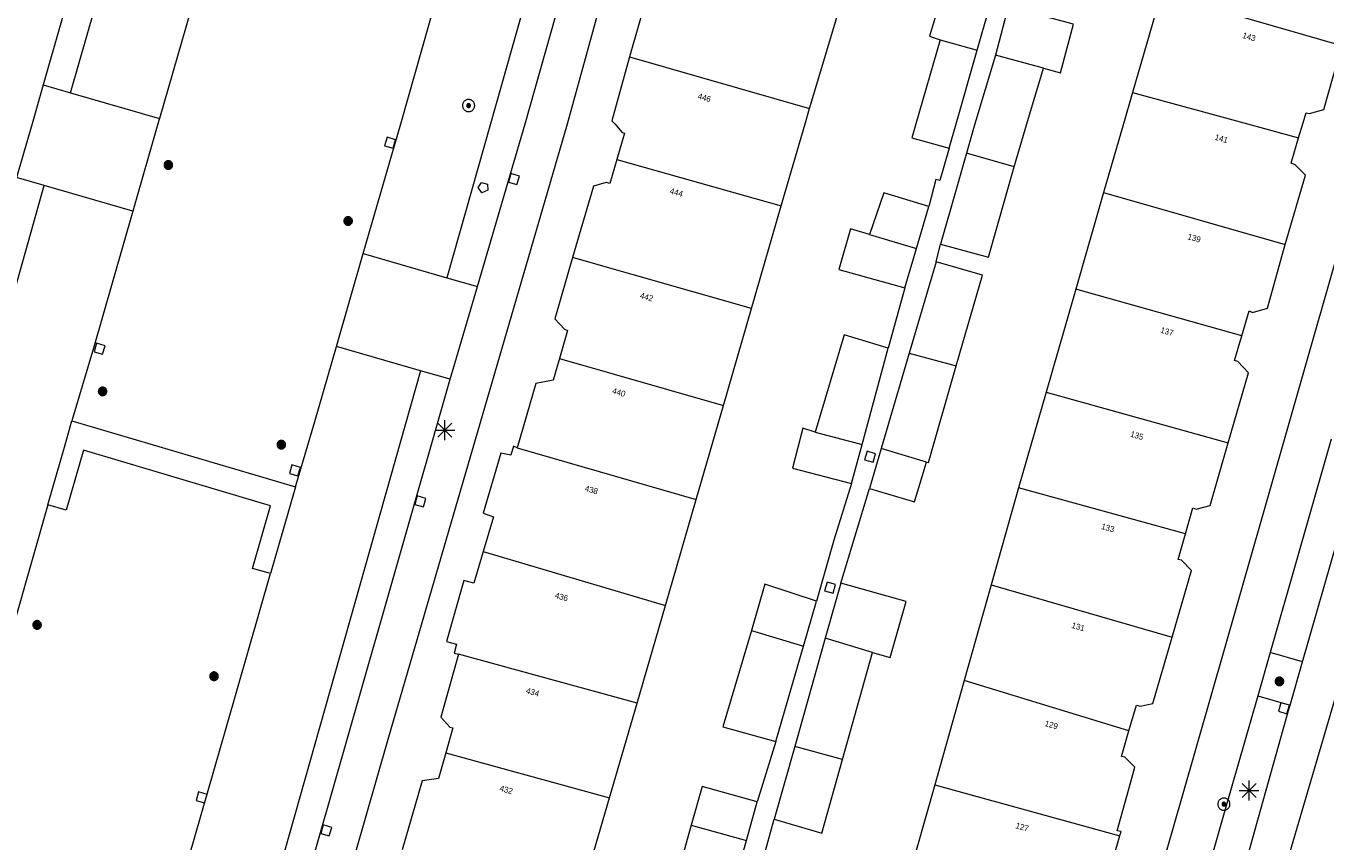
# Model space of a CAD drawing. Header units: metres. Extents: x 135779 to 137489, y 452643 to 455118.
# Tile 227 of 256: x 136767 to 136833, y 453764 to 453805. Entities that reach past the tile are written whole.
import ezdxf
from ezdxf.enums import TextEntityAlignment as Align

# ---------------------------------------------------------------- set-up
doc = ezdxf.new("R2010")
doc.units = ezdxf.units.M
for name, color, linetype, lineweight in [('KTop_NAR_Huisnummer (t)', 7, 'Continuous', 13), ('KTop_NAR_Huisnummer tijdelijk (t)', 7, 'Continuous', 13), ('KTop_OTD_Half verhard', 15, 'Continuous', 13), ('KTop_PAL_Lichtmast', 40, 'Continuous', 13), ('KTop_PND_Grondvlaksituatie van BAG-pand [tachy]', 1, 'Continuous', 13), ('KTop_PND_Pandscheiding', 40, 'Continuous', 13), ('KTop_PUT_Brandkraan of -put', 1, 'Continuous', 13), ('KTop_PUT_Inspectie- of rioolput', 15, 'Continuous', 13), ('KTop_PUT_Kolk', 15, 'Continuous', 13), ('KTop_VGO_Boom', 92, 'Continuous', 13), ('KTop_WGD_Fietspad', 40, 'Continuous', 13), ('KTop_WGD_Parkeervlak', 251, 'Continuous', 13), ('KTop_WGD_Rijbaan_Lokale weg', 251, 'Continuous', 13), ('KTop_WGD_Rijbaan_Lokale weg_verkeersdrempel', 40, 'Continuous', 13), ('KTop_WGD_Voetpad', 251, 'Continuous', 13), ('KTop_WGD_Voetpad_achterpad', 251, 'Continuous', 13)]:
    doc.layers.add(name, color=color, linetype=linetype, lineweight=lineweight)
doc.styles.add('Style-ROVU', font='ROVU.shx')
doc.styles.add('Style-ROVUCURSIEF', font='ROVUCURSIEF.shx')

# ---------------------------------------------------------------- blocks, each defined once
blk = doc.blocks.new('PAL_Lichtmast')
at = {"layer": 'KTop_PAL_Lichtmast'}
for p, q in [((-0.354, -0.354), (0.354, 0.354)), ((0.354, -0.354), (-0.354, 0.354)), ((0, -0.5), (0, 0.5)), ((-0.5, 0), (0.5, 0))]:
    blk.add_line(p, q, dxfattribs=at)
blk = doc.blocks.new('PUT_Kolk')
at = {"layer": 'KTop_PUT_Kolk', "flags": 128}
blk.add_lwpolyline([(0.225, -0.225), (0.225, 0.225), (-0.225, 0.225), (-0.225, -0.225), (0.225, -0.225)], dxfattribs=at)
blk = doc.blocks.new('PUT_Brandkraan_of_-put')
at = {"layer": 'KTop_PUT_Brandkraan of -put'}
for p, q in [((-0.25, 0.034), (0, 0.25)), ((-0.158, -0.25), (-0.25, 0.034)), ((0, 0.25), (0.25, 0.033)), ((0.25, 0.033), (0.158, -0.25)), ((0.158, -0.25), (-0.158, -0.25))]:
    blk.add_line(p, q, dxfattribs=at)
blk = doc.blocks.new('PUT_Inspectie-_of_rioolput')
at = {"layer": 'KTop_PUT_Inspectie- of rioolput', "flags": 128}
for points in [[(0.31, 0), (0.308, 0.032), (0.303, 0.064), (0.294, 0.095), (0.283, 0.126), (0.268, 0.155), (0.25, 0.182), (0.23, 0.207), (0.207, 0.23), (0.182, 0.25), (0.154, 0.268), (0.126, 0.283), (0.095, 0.294), (0.064, 0.303), (0.032, 0.308), (0, 0.309), (-0.032, 0.308), (-0.064, 0.303), (-0.096, 0.294), (-0.126, 0.283), (-0.155, 0.268), (-0.182, 0.25), (-0.207, 0.23), (-0.23, 0.207), (-0.25, 0.182), (-0.268, 0.154), (-0.283, 0.126), (-0.294, 0.095), (-0.303, 0.064), (-0.308, 0.032), (-0.309, 0), (-0.308, -0.032), (-0.303, -0.064), (-0.294, -0.096), (-0.283, -0.126), (-0.268, -0.155), (-0.25, -0.182), (-0.23, -0.207), (-0.207, -0.23), (-0.182, -0.25), (-0.155, -0.268), (-0.126, -0.283), (-0.096, -0.294), (-0.064, -0.303), (-0.032, -0.308), (0, -0.309), (0.032, -0.308), (0.064, -0.303), (0.095, -0.294), (0.126, -0.283), (0.155, -0.268), (0.182, -0.25), (0.207, -0.23), (0.23, -0.207), (0.25, -0.182), (0.268, -0.155), (0.283, -0.126), (0.294, -0.096), (0.303, -0.064), (0.308, -0.032), (0.31, 0)], [(0.095, 0), (0.094, 0.009), (0.092, 0.019), (0.09, 0.029), (0.086, 0.038), (0.082, 0.047), (0.076, 0.055), (0.07, 0.063), (0.063, 0.07), (0.055, 0.076), (0.047, 0.082), (0.038, 0.086), (0.029, 0.09), (0.019, 0.092), (0.009, 0.094), (0, 0.094), (-0.01, 0.094), (-0.02, 0.092), (-0.029, 0.09), (-0.039, 0.086), (-0.048, 0.082), (-0.056, 0.076), (-0.064, 0.07), (-0.071, 0.063), (-0.077, 0.055), (-0.082, 0.047), (-0.087, 0.038), (-0.09, 0.029), (-0.093, 0.019), (-0.094, 0.009), (-0.095, 0), (-0.094, -0.01), (-0.093, -0.02), (-0.09, -0.029), (-0.087, -0.039), (-0.082, -0.048), (-0.077, -0.056), (-0.071, -0.064), (-0.064, -0.071), (-0.056, -0.077), (-0.047, -0.082), (-0.039, -0.087), (-0.029, -0.09), (-0.02, -0.093), (-0.01, -0.094), (0, -0.095), (0.009, -0.094), (0.019, -0.093), (0.029, -0.09), (0.038, -0.087), (0.047, -0.082), (0.055, -0.077), (0.063, -0.071), (0.07, -0.064), (0.076, -0.056), (0.082, -0.047), (0.086, -0.039), (0.09, -0.029), (0.092, -0.02), (0.094, -0.01), (0.095, 0)], [(0.035, 0), (0.034, 0.003), (0.034, 0.007), (0.033, 0.01), (0.031, 0.014), (0.03, 0.017), (0.028, 0.02), (0.026, 0.023), (0.023, 0.026), (0.02, 0.028), (0.017, 0.03), (0.014, 0.031), (0.01, 0.033), (0.007, 0.034), (0.003, 0.034), (0, 0.034), (-0.004, 0.034), (-0.007, 0.034), (-0.011, 0.033), (-0.014, 0.031), (-0.018, 0.03), (-0.021, 0.028), (-0.023, 0.026), (-0.026, 0.023), (-0.028, 0.02), (-0.03, 0.017), (-0.032, 0.014), (-0.033, 0.01), (-0.034, 0.007), (-0.035, 0.003), (-0.035, 0), (-0.035, -0.004), (-0.034, -0.007), (-0.033, -0.011), (-0.032, -0.014), (-0.03, -0.018), (-0.028, -0.021), (-0.026, -0.023), (-0.023, -0.026), (-0.021, -0.028), (-0.017, -0.03), (-0.014, -0.032), (-0.011, -0.033), (-0.007, -0.034), (-0.004, -0.035), (0, -0.035), (0.003, -0.035), (0.007, -0.034), (0.01, -0.033), (0.014, -0.032), (0.017, -0.03), (0.02, -0.028), (0.023, -0.026), (0.026, -0.023), (0.028, -0.021), (0.03, -0.017), (0.031, -0.014), (0.033, -0.011), (0.034, -0.007), (0.034, -0.004), (0.035, 0)], [(0.01, 0.02), (0.007, 0.02), (0.005, 0.021), (0.003, 0.022), (0.001, 0.022), (-0.001, 0.022), (-0.004, 0.022), (-0.006, 0.021), (-0.008, 0.02), (-0.01, 0.019), (-0.012, 0.018), (-0.014, 0.017), (-0.016, 0.015), (-0.017, 0.013), (-0.019, 0.012), (-0.02, 0.009), (-0.021, 0.007), (-0.022, 0.005), (-0.022, 0.003), (-0.022, 0.001), (-0.022, -0.001), (-0.022, -0.004), (-0.022, -0.006), (-0.021, -0.008), (-0.02, -0.01), (-0.019, -0.012), (-0.017, -0.014), (-0.016, -0.016), (-0.014, -0.017), (-0.012, -0.019), (-0.01, -0.02), (-0.008, -0.021), (-0.006, -0.022), (-0.003, -0.022), (-0.001, -0.022), (0.001, -0.022), (0.003, -0.022), (0.005, -0.022), (0.008, -0.021), (0.01, -0.02), (0.012, -0.019), (0.014, -0.017), (0.015, -0.016), (0.017, -0.014), (0.018, -0.012), (0.02, -0.01), (0.02, -0.008), (0.021, -0.006), (0.022, -0.003), (0.022, -0.001), (0.022, 0.001), (0.022, 0.003), (0.021, 0.005), (0.02, 0.008), (0.019, 0.01), (0.018, 0.012), (0.017, 0.014), (0.015, 0.015), (0.013, 0.017), (0.012, 0.018), (0.01, 0.02)]]:
    blk.add_lwpolyline(points, dxfattribs=at)
blk = doc.blocks.new('VGO_Boom')
at = {"layer": 'KTop_VGO_Boom', "flags": 128}
for points in [[(0.215, 0), (0.214, 0.022), (0.21, 0.045), (0.204, 0.066), (0.196, 0.087), (0.186, 0.108), (0.174, 0.126), (0.16, 0.144), (0.144, 0.16), (0.126, 0.174), (0.107, 0.186), (0.087, 0.196), (0.066, 0.204), (0.045, 0.21), (0.022, 0.214), (-0.001, 0.215), (-0.023, 0.214), (-0.045, 0.21), (-0.067, 0.204), (-0.088, 0.196), (-0.108, 0.186), (-0.127, 0.174), (-0.144, 0.16), (-0.16, 0.144), (-0.174, 0.126), (-0.187, 0.107), (-0.197, 0.087), (-0.205, 0.066), (-0.211, 0.045), (-0.214, 0.022), (-0.215, -0.001), (-0.214, -0.023), (-0.211, -0.045), (-0.205, -0.067), (-0.197, -0.088), (-0.187, -0.108), (-0.174, -0.127), (-0.16, -0.144), (-0.144, -0.16), (-0.127, -0.174), (-0.108, -0.187), (-0.088, -0.197), (-0.067, -0.205), (-0.045, -0.211), (-0.023, -0.214), (0, -0.215), (0.022, -0.214), (0.045, -0.211), (0.066, -0.205), (0.087, -0.197), (0.108, -0.187), (0.126, -0.174), (0.144, -0.16), (0.16, -0.144), (0.174, -0.127), (0.186, -0.108), (0.196, -0.088), (0.204, -0.067), (0.21, -0.045), (0.214, -0.023), (0.215, -0.001)], [(0.155, 0), (0.154, 0.016), (0.152, 0.032), (0.147, 0.048), (0.142, 0.063), (0.134, 0.078), (0.125, 0.091), (0.115, 0.104), (0.104, 0.115), (0.091, 0.125), (0.077, 0.134), (0.063, 0.142), (0.048, 0.147), (0.032, 0.152), (0.016, 0.154), (-0.001, 0.155), (-0.017, 0.154), (-0.033, 0.152), (-0.048, 0.147), (-0.064, 0.142), (-0.078, 0.134), (-0.092, 0.125), (-0.104, 0.115), (-0.116, 0.104), (-0.126, 0.091), (-0.135, 0.077), (-0.142, 0.063), (-0.148, 0.048), (-0.152, 0.032), (-0.155, 0.016), (-0.155, -0.001), (-0.155, -0.017), (-0.152, -0.033), (-0.148, -0.048), (-0.142, -0.064), (-0.135, -0.078), (-0.126, -0.092), (-0.116, -0.104), (-0.104, -0.116), (-0.092, -0.126), (-0.078, -0.135), (-0.064, -0.142), (-0.048, -0.148), (-0.033, -0.152), (-0.017, -0.155), (0, -0.155), (0.016, -0.155), (0.032, -0.152), (0.048, -0.148), (0.063, -0.142), (0.078, -0.135), (0.091, -0.126), (0.104, -0.116), (0.115, -0.104), (0.125, -0.092), (0.134, -0.078), (0.142, -0.064), (0.147, -0.048), (0.152, -0.033), (0.154, -0.017), (0.155, -0.001)], [(0.095, 0), (0.094, 0.01), (0.093, 0.02), (0.09, 0.029), (0.087, 0.039), (0.082, 0.048), (0.077, 0.056), (0.071, 0.064), (0.064, 0.071), (0.056, 0.077), (0.047, 0.082), (0.039, 0.087), (0.029, 0.09), (0.02, 0.093), (0.01, 0.094), (-0.001, 0.095), (-0.01, 0.094), (-0.02, 0.093), (-0.03, 0.09), (-0.039, 0.087), (-0.048, 0.082), (-0.056, 0.077), (-0.064, 0.071), (-0.071, 0.064), (-0.077, 0.056), (-0.083, 0.047), (-0.087, 0.039), (-0.091, 0.029), (-0.093, 0.02), (-0.095, 0.01), (-0.095, -0.001), (-0.095, -0.01), (-0.093, -0.02), (-0.091, -0.03), (-0.087, -0.039), (-0.083, -0.048), (-0.077, -0.056), (-0.071, -0.064), (-0.064, -0.071), (-0.056, -0.077), (-0.048, -0.083), (-0.039, -0.087), (-0.03, -0.091), (-0.02, -0.093), (-0.01, -0.095), (0, -0.095), (0.01, -0.095), (0.02, -0.093), (0.029, -0.091), (0.039, -0.087), (0.048, -0.083), (0.056, -0.077), (0.064, -0.071), (0.071, -0.064), (0.077, -0.056), (0.082, -0.048), (0.087, -0.039), (0.09, -0.03), (0.093, -0.02), (0.094, -0.01), (0.095, -0.001)], [(0.035, 0), (0.035, 0.004), (0.034, 0.007), (0.033, 0.011), (0.032, 0.014), (0.03, 0.018), (0.028, 0.021), (0.026, 0.023), (0.023, 0.026), (0.021, 0.028), (0.017, 0.03), (0.014, 0.032), (0.011, 0.033), (0.007, 0.034), (0.004, 0.035), (-0.001, 0.035), (-0.004, 0.035), (-0.008, 0.034), (-0.011, 0.033), (-0.015, 0.032), (-0.018, 0.03), (-0.021, 0.028), (-0.024, 0.026), (-0.027, 0.023), (-0.029, 0.021), (-0.031, 0.017), (-0.032, 0.014), (-0.034, 0.011), (-0.035, 0.007), (-0.035, 0.004), (-0.035, -0.001), (-0.035, -0.004), (-0.035, -0.008), (-0.034, -0.011), (-0.032, -0.015), (-0.031, -0.018), (-0.029, -0.021), (-0.027, -0.024), (-0.024, -0.027), (-0.021, -0.029), (-0.018, -0.031), (-0.015, -0.032), (-0.011, -0.034), (-0.008, -0.035), (-0.004, -0.035), (0, -0.035), (0.004, -0.035), (0.007, -0.035), (0.011, -0.034), (0.014, -0.032), (0.018, -0.031), (0.021, -0.029), (0.023, -0.027), (0.026, -0.024), (0.028, -0.021), (0.03, -0.018), (0.032, -0.015), (0.033, -0.011), (0.034, -0.008), (0.035, -0.004), (0.035, 0)]]:
    blk.add_lwpolyline(points, dxfattribs=at)

msp = doc.modelspace()

# ---------------------------------------------------------------- linework, layer by layer
at = {"layer": 'KTop_OTD_Half verhard', "flags": 128}
for points in [[(136831.385, 453772.745), (136829.74, 453773.215)], [(136829.11, 453771.012), (136830.756, 453770.542)]]:
    msp.add_lwpolyline(points, dxfattribs=at)
at = {"layer": 'KTop_PND_Grondvlaksituatie van BAG-pand [tachy]', "flags": 128}
for points in [[(136799.506, 453808.051), (136799.181, 453806.967), (136799.001, 453806.988), (136798.239, 453806.826), (136797.258, 453803.399)], [(136815.479, 453805.805), (136813.088, 453806.526), (136812.465, 453804.457), (136813.02, 453804.255)], [(136824.216, 453806.614), (136822.759, 453801.595)], [(136814.889, 453803.745), (136815.479, 453805.805)], [(136816.526, 453805.922), (136816.466, 453805.938), (136815.812, 453803.493)], [(136818.254, 453802.826), (136819.107, 453802.593), (136819.766, 453805.055), (136816.526, 453805.922)], [(136806.39, 453800.788), (136807.871, 453805.731)], [(136813.02, 453804.255), (136811.784, 453800), (136811.582, 453799.303), (136813.464, 453798.765)], [(136831.18, 453799.295), (136831.394, 453800), (136831.57, 453800.57), (136831.743, 453800.521), (136832.466, 453800.733), (136833.379, 453803.955)], [(136797.258, 453803.399), (136796.369, 453800.165), (136796.514, 453800), (136796.896, 453799.567), (136797.011, 453799.527), (136796.624, 453798.199)], [(136813.464, 453798.765), (136813.818, 453800), (136814.889, 453803.745)], [(136815.812, 453803.493), (136814.766, 453800), (136814.348, 453798.512)], [(136816.77, 453797.819), (136817.399, 453800), (136818.254, 453802.826)], [(136822.759, 453801.595), (136822.299, 453800), (136821.296, 453796.525)], [(136804.95, 453795.848), (136806.16, 453800), (136806.39, 453800.788)], [(136830.508, 453793.891), (136831.531, 453797.411), (136831.015, 453797.922), (136830.805, 453798.012), (136831.18, 453799.295)], [(136814.348, 453798.512), (136813.864, 453796.792), (136813.031, 453793.913)], [(136796.624, 453798.199), (136796.269, 453796.98), (136796.073, 453797.025), (136795.438, 453796.845), (136794.378, 453793.226)], [(136813.031, 453793.913), (136815.454, 453793.251), (136816.77, 453797.819)], [(136821.296, 453796.525), (136819.887, 453791.631)], [(136812.442, 453795.816), (136810.156, 453796.516), (136809.427, 453794.405)], [(136803.445, 453790.648), (136804.95, 453795.848)], [(136811.813, 453793.687), (136812.442, 453795.816)], [(136809.427, 453794.405), (136808.459, 453794.69), (136807.879, 453792.63), (136811.223, 453791.687)], [(136828.304, 453789.255), (136828.686, 453790.523), (136828.852, 453790.443), (136829.608, 453790.663), (136830.508, 453793.891)], [(136811.223, 453791.687), (136811.813, 453793.687)], [(136794.378, 453793.226), (136793.468, 453790.118), (136793.973, 453789.603), (136794.123, 453789.537), (136793.715, 453788.119)], [(136812.811, 453793.014), (136811.444, 453788.375)], [(136813.828, 453787.737), (136815.15, 453792.338), (136812.811, 453793.014)], [(136819.887, 453791.631), (136818.38, 453786.401)], [(136802.024, 453785.734), (136803.445, 453790.648)], [(136810.376, 453788.632), (136808.144, 453789.312), (136806.676, 453784.379)], [(136809.054, 453783.756), (136810.376, 453788.632)], [(136827.608, 453783.829), (136828.636, 453787.386), (136828.11, 453787.952), (136827.935, 453788.012), (136828.304, 453789.255)], [(136793.715, 453788.119), (136793.397, 453787.018), (136792.519, 453786.843), (136791.559, 453783.589)], [(136811.444, 453788.375), (136810.022, 453783.552)], [(136812.325, 453782.863), (136812.42, 453782.838), (136813.828, 453787.737)], [(136818.38, 453786.401), (136816.984, 453781.551)], [(136800.643, 453780.962), (136802.024, 453785.734)], [(136806.676, 453784.379), (136806.057, 453784.577), (136805.523, 453782.548), (136808.519, 453781.78)], [(136791.559, 453783.589), (136791.382, 453783.663), (136791.24, 453783.205), (136790.736, 453783.306), (136789.841, 453780.275), (136790.362, 453780.095), (136789.846, 453778.334)], [(136808.519, 453781.78), (136809.054, 453783.756)], [(136810.022, 453783.552), (136809.422, 453781.517)], [(136825.442, 453779.23), (136825.817, 453780.544), (136825.993, 453780.469), (136826.694, 453780.664), (136827.608, 453783.829)], [(136809.422, 453781.517), (136811.708, 453780.841), (136812.325, 453782.863)], [(136816.984, 453781.551), (136815.597, 453776.637)], [(136799.09, 453775.6), (136800.643, 453780.962)], [(136824.772, 453773.984), (136825.758, 453777.367), (136825.251, 453777.883), (136825.071, 453777.928), (136825.442, 453779.23)], [(136789.846, 453778.334), (136789.377, 453776.73), (136788.861, 453776.866), (136787.978, 453773.775), (136788.483, 453773.634), (136788.373, 453773.185), (136788.585, 453773.12)], [(136806.748, 453775.82), (136804.129, 453776.673), (136803.439, 453774.334)], [(136807.975, 453776.733), (136807.709, 453775.787), (136807.187, 453773.932)], [(136809.584, 453773.206), (136810.482, 453772.953), (136811.284, 453775.803), (136807.975, 453776.733)], [(136815.597, 453776.637), (136814.226, 453771.787)], [(136797.652, 453770.639), (136799.09, 453775.6)], [(136806.084, 453773.531), (136806.748, 453775.82)], [(136803.439, 453774.334), (136801.999, 453769.45), (136804.686, 453768.707)], [(136804.686, 453768.707), (136806.084, 453773.531)], [(136807.187, 453773.932), (136805.642, 453768.447)], [(136822.582, 453769.242), (136822.964, 453770.549), (136823.145, 453770.484), (136823.796, 453770.633), (136824.772, 453773.984)], [(136788.585, 453773.12), (136787.7, 453769.939), (136788.15, 453769.428), (136788.306, 453769.393), (136787.952, 453768.132)], [(136808.059, 453767.791), (136809.584, 453773.206)], [(136814.226, 453771.787), (136812.734, 453766.5)], [(136796.251, 453765.839), (136797.652, 453770.639)], [(136822.122, 453763.926), (136822.141, 453763.991), (136822.183, 453764.134), (136821.987, 453764.176), (136822.671, 453766.651), (136822.876, 453767.392), (136822.38, 453767.906), (136822.205, 453767.947), (136822.582, 453769.242)], [(136805.642, 453768.447), (136804.603, 453764.757)], [(136787.952, 453768.132), (136787.585, 453766.827), (136786.749, 453766.707), (136785.727, 453763.209)], [(136804.603, 453764.757), (136807.005, 453764.048), (136808.059, 453767.791)], [(136803.741, 453765.634), (136800.939, 453766.42), (136800.394, 453764.465)], [(136812.734, 453766.5), (136811.341, 453761.569)], [(136794.748, 453760.686), (136796.251, 453765.839)], [(136803.188, 453763.686), (136803.741, 453765.634)], [(136800.394, 453764.465), (136799.849, 453762.51), (136802.644, 453761.772)], [(136802.644, 453761.772), (136803.188, 453763.686)], [(136820.65, 453758.882), (136821.076, 453760.343), (136822.122, 453763.926)]]:
    msp.add_lwpolyline(points, dxfattribs=at)
at = {"layer": 'KTop_PND_Pandscheiding', "flags": 128}
for points in [[(136833.379, 453803.955), (136824.216, 453806.614)], [(136813.02, 453804.255), (136814.889, 453803.745)], [(136797.258, 453803.399), (136806.39, 453800.788)], [(136818.254, 453802.826), (136815.812, 453803.493)], [(136822.759, 453801.595), (136828.6, 453800), (136831.18, 453799.295)], [(136816.77, 453797.819), (136814.348, 453798.512)], [(136796.624, 453798.199), (136804.95, 453795.848)], [(136821.296, 453796.525), (136830.508, 453793.891)], [(136809.427, 453794.405), (136811.813, 453793.687)], [(136803.445, 453790.648), (136794.378, 453793.226)], [(136828.304, 453789.255), (136819.887, 453791.631)], [(136793.715, 453788.119), (136802.024, 453785.734)], [(136811.444, 453788.375), (136813.828, 453787.737)], [(136818.38, 453786.401), (136827.608, 453783.829)], [(136806.676, 453784.379), (136809.054, 453783.756)], [(136791.559, 453783.589), (136800.643, 453780.962)], [(136812.325, 453782.863), (136810.022, 453783.552)], [(136825.442, 453779.23), (136816.984, 453781.551)], [(136789.846, 453778.334), (136799.09, 453775.6)], [(136815.597, 453776.637), (136824.772, 453773.984)], [(136803.439, 453774.334), (136806.084, 453773.531)], [(136809.584, 453773.206), (136807.187, 453773.932)], [(136797.652, 453770.639), (136788.585, 453773.12)], [(136822.582, 453769.242), (136814.226, 453771.787)], [(136808.059, 453767.791), (136805.642, 453768.447)], [(136787.952, 453768.132), (136796.251, 453765.839)], [(136812.734, 453766.5), (136822.122, 453763.926)], [(136800.394, 453764.465), (136803.188, 453763.686)]]:
    msp.add_lwpolyline(points, dxfattribs=at)
at = {"layer": 'KTop_WGD_Fietspad', "flags": 128}
for points in [[(136840.832, 453821.278), (136840.535, 453819.548), (136840.058, 453817.631), (136835.021, 453800), (136833.841, 453795.868), (136827.434, 453773.413), (136825.281, 453765.927), (136820.834, 453750.463), (136816.197, 453734.253), (136812.269, 453720.505), (136810.978, 453716.089)], [(136832.83, 453784.023), (136831.142, 453778.117), (136829.74, 453773.215)], [(136829.74, 453773.215), (136829.11, 453771.012)], [(136829.11, 453771.012), (136827.481, 453765.317), (136825.853, 453759.625)]]:
    msp.add_lwpolyline(points, dxfattribs=at)
at = {"layer": 'KTop_WGD_Parkeervlak', "flags": 128}
for points in [[(136831.385, 453772.745), (136832.827, 453777.794), (136834.493, 453783.541)], [(136830.756, 453770.542), (136831.385, 453772.745)], [(136827.552, 453759.139), (136827.776, 453759.923), (136829.158, 453764.852), (136830.68, 453770.277), (136830.756, 453770.542)]]:
    msp.add_lwpolyline(points, dxfattribs=at)
at = {"layer": 'KTop_WGD_Rijbaan_Lokale weg', "flags": 128}
for points in [[(136768.922, 453801.577), (136780.977, 453843.516)], [(136785.284, 453841.37), (136780.451, 453824.579), (136773.424, 453800.268)], [(136783.763, 453793.432), (136785.664, 453800), (136788.214, 453809.003), (136795.495, 453834.104), (136796.003, 453835.961)], [(136799.781, 453833.797), (136790.213, 453800), (136788.007, 453792.208)], [(136768.922, 453801.577), (136773.424, 453800.268)], [(136821.951, 453734.191), (136822.569, 453735.201), (136825.71, 453745.862), (136831.112, 453764.324), (136838.481, 453789.395), (136841.404, 453799.665), (136841.16, 453799.91)], [(136751.33, 453739.05), (136767.591, 453796.877)], [(136772.078, 453795.577), (136767.591, 453796.877)], [(136772.078, 453795.577), (136770.087, 453788.641), (136768.994, 453784.96)], [(136783.763, 453793.432), (136788.007, 453792.208)], [(136780.321, 453781.614), (136781.301, 453784.926), (136782.4, 453788.722)], [(136786.672, 453787.491), (136782.4, 453788.722)], [(136786.672, 453787.491), (136771.326, 453733.287)], [(136767.773, 453780.687), (136768.643, 453783.733), (136768.994, 453784.96)], [(136780.321, 453781.614), (136779.966, 453780.381), (136779.964, 453780.375), (136779.058, 453777.208)], [(136767.773, 453780.687), (136765.418, 453772.452), (136757.17, 453743.18), (136755.11, 453736.08), (136754.58, 453734.24), (136754.505, 453733.943), (136754.449, 453733.459), (136754.459, 453733.259)], [(136766.288, 453732.818), (136767.02, 453735.42), (136768.2, 453739.45), (136776.837, 453769.443), (136779.058, 453777.208)]]:
    msp.add_lwpolyline(points, dxfattribs=at)
at = {"layer": 'KTop_WGD_Rijbaan_Lokale weg_verkeersdrempel', "flags": 128}
for points in [[(136767.542, 453801.978), (136766.978, 453800), (136766.175, 453797.287)], [(136767.542, 453801.978), (136768.922, 453801.577)], [(136773.424, 453800.268), (136773.347, 453800), (136772.078, 453795.577)], [(136767.591, 453796.877), (136766.175, 453797.287)], [(136782.4, 453788.722), (136783.763, 453793.432)], [(136788.007, 453792.208), (136789.547, 453791.764)], [(136788.17, 453787.059), (136788.398, 453787.857), (136789.547, 453791.764)], [(136788.17, 453787.059), (136786.672, 453787.491)]]:
    msp.add_lwpolyline(points, dxfattribs=at)
at = {"layer": 'KTop_WGD_Voetpad', "flags": 128}
for points in [[(136780.977, 453843.516), (136780.697, 453843.483), (136780.42, 453843.53), (136779.64, 453843.74), (136777.75, 453837.17), (136772.108, 453817.981), (136767.542, 453801.978)], [(136776.919, 453733.466), (136775.006, 453734.039), (136782.239, 453759.098), (136785.028, 453768.824), (136794.116, 453800), (136796.319, 453807.998), (136796.969, 453810.078), (136801.107, 453824.261), (136801.336, 453825.14), (136804.005, 453834.474), (136813.181, 453830.045), (136814.128, 453829.634), (136820.652, 453826.478), (136821.919, 453825.917), (136820.61, 453823.429)], [(136789.547, 453791.764), (136791.97, 453800), (136794.075, 453807.426), (136796.675, 453816.337), (136800.21, 453828.71), (136801.14, 453831.85), (136801.38, 453832.82), (136800.46, 453833.12), (136800.344, 453833.165), (136800.1, 453833.321), (136799.907, 453833.537), (136799.781, 453833.797)], [(136771.326, 453733.287), (136771.572, 453733.383), (136771.834, 453733.402), (136772.091, 453733.342), (136772.14, 453733.32), (136772.62, 453733.2), (136772.77, 453733.65), (136774.22, 453738.65), (136778.063, 453751.739), (136788.17, 453787.059)], [(136768.994, 453784.96), (136780.321, 453781.614)], [(136779.058, 453777.208), (136778.145, 453777.469), (136779.056, 453780.651), (136769.574, 453783.459), (136768.706, 453780.42), (136767.773, 453780.687)]]:
    msp.add_lwpolyline(points, dxfattribs=at)
at = {"layer": 'KTop_WGD_Voetpad_achterpad', "flags": 128}
for points in [[(136813.464, 453798.765), (136812.997, 453797.132), (136812.792, 453797.191), (136812.442, 453795.816)], [(136812.811, 453793.014), (136813.031, 453793.913)], [(136811.223, 453791.687), (136810.376, 453788.632)], [(136808.519, 453781.78), (136807.622, 453778.901), (136806.748, 453775.82)], [(136807.975, 453776.733), (136809.422, 453781.517)], [(136804.686, 453768.707), (136803.741, 453765.634)], [(136804.036, 453762.742), (136804.603, 453764.757)]]:
    msp.add_lwpolyline(points, dxfattribs=at)

# ---------------------------------------------------------------- block references
at = {"layer": 'KTop_PAL_Lichtmast'}
for p in [(136787.902, 453784.481), (136828.676, 453766.215)]:
    msp.add_blockref('PAL_Lichtmast', p, dxfattribs=at)
at = {"layer": 'KTop_PUT_Brandkraan of -put', "rotation": 164.1926050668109}
msp.add_blockref('PUT_Brandkraan_of_-put', (136789.841, 453796.75), dxfattribs=at)
at = {"layer": 'KTop_PUT_Inspectie- of rioolput'}
for p, rotation in [((136789.103, 453800.932), 344.1930735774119), ((136827.397, 453765.524), 344.037331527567)]:
    msp.add_blockref('PUT_Inspectie-_of_rioolput', p, dxfattribs=dict(at, rotation=rotation))
at = {"layer": 'KTop_PUT_Kolk'}
for p, rotation in [((136785.122, 453799.045), 343.8577794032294), ((136791.398, 453797.204), 163.6063167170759), ((136770.393, 453788.603), 163.9837124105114), ((136809.457, 453783.133), 343.5723590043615), ((136780.299, 453782.436), 343.5168453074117), ((136786.657, 453780.865), 164.0312533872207), ((136807.43, 453776.496), 344.2948701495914), ((136830.44, 453770.386), 343.9975081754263), ((136775.568, 453765.867), 343.9353352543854), ((136781.884, 453764.194), 164.0312533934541)]:
    msp.add_blockref('PUT_Kolk', p, dxfattribs=dict(at, rotation=rotation))
at = {"layer": 'KTop_VGO_Boom'}
for p in [(136773.88, 453797.92), (136782.997, 453795.082), (136770.546, 453786.444), (136779.61, 453783.745), (136767.229, 453774.612), (136776.196, 453772.009), (136830.214, 453771.747)]:
    msp.add_blockref('VGO_Boom', p, dxfattribs=at)

# ---------------------------------------------------------------- texts
at = {"layer": 'KTop_NAR_Huisnummer (t)', "style": 'Style-ROVU'}
for s, rotation, p in [('143', 344, (136828.996, 453804.324)), ('141', 344.1, (136827.591, 453799.167)), ('139', 344.1, (136826.214, 453794.122)), ('137', 344.1, (136824.837, 453789.388)), ('135', 344.1, (136823.309, 453784.117)), ('133', 344.1, (136821.837, 453779.438)), ('131', 344.1, (136820.334, 453774.424)), ('129', 344.1, (136818.973, 453769.452)), ('127', 344.1, (136817.492, 453764.272))]:
    msp.add_text(s, height=0.3, rotation=rotation, dxfattribs=at).set_placement(p, align=Align.MIDDLE_RIGHT)
at = {"layer": 'KTop_NAR_Huisnummer tijdelijk (t)', "style": 'Style-ROVUCURSIEF'}
for s, p in [('446', (136800.735, 453801.427)), ('444', (136799.318, 453796.623)), ('442', (136797.806, 453791.323)), ('440', (136796.403, 453786.491)), ('438', (136795.008, 453781.546)), ('436', (136793.492, 453776.125)), ('434', (136792.031, 453771.294)), ('432', (136790.692, 453766.348))]:
    msp.add_text(s, height=0.3, rotation=344, dxfattribs=at).set_placement(p, align=Align.MIDDLE_LEFT)

doc.saveas('drawing.dxf')
